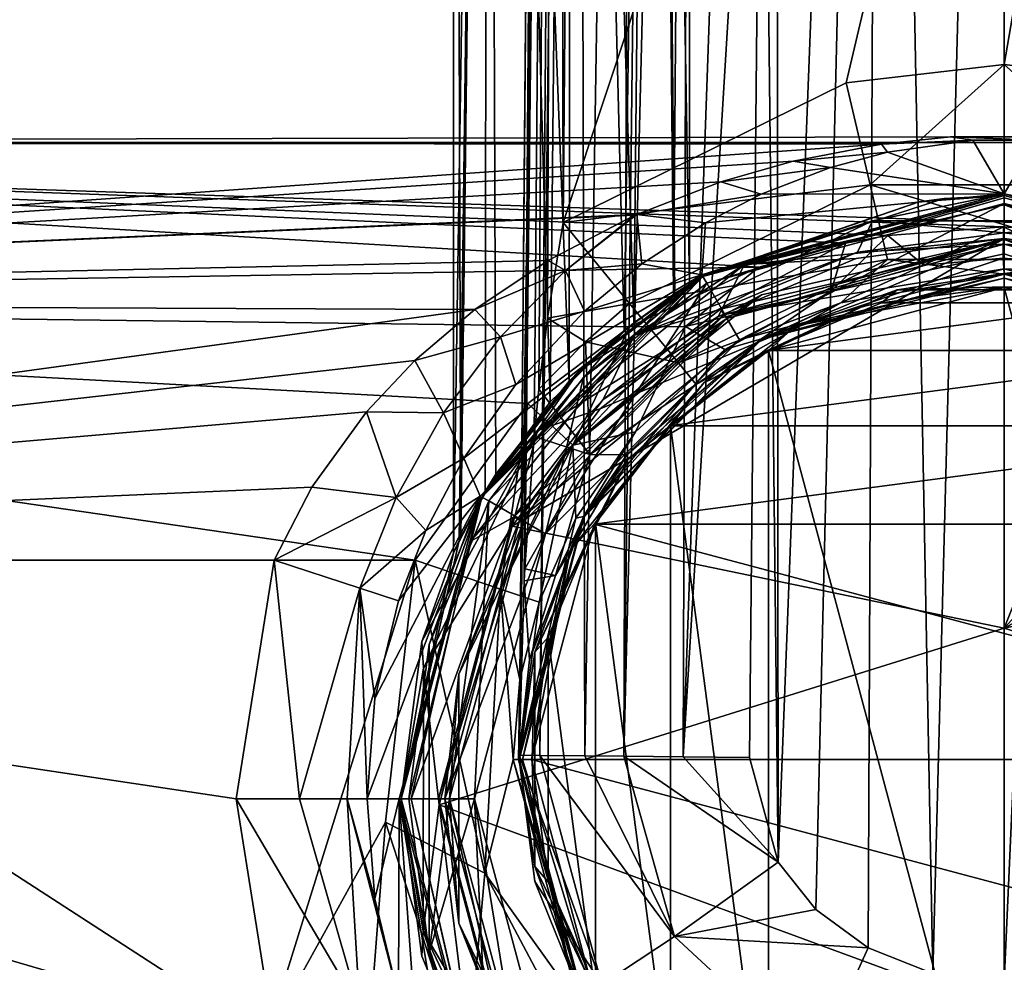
# Model space of a CAD drawing. Header units: metres. Extents: x -106 to 106, y -75 to 198.
# Tile 5 of 13: x -38 to 0, y -8 to 28. Entities that reach past the tile are written whole.
import ezdxf

# ---------------------------------------------------------------- set-up
doc = ezdxf.new("R2010")
doc.units = ezdxf.units.M
doc.layers.add('solid_11522092', color=7, linetype='CONTINUOUS')

msp = doc.modelspace()

# ---------------------------------------------------------------- linework, layer by layer
at = {"layer": 'solid_11522092'}
for points in [[(-17.461445, 119.087265, -43.5), (-18.499296, 0.161441, -51.482052), (-18.499296, 0.161441, -43.5)], [(-17.980703, 59.586163, -51.54353), (-18.499296, 0.161441, -51.482052), (-17.461445, 119.087265, -43.5)], [(-18.307064, 6.816928, -42.879971), (-17.461445, 119.087265, -43.5), (-18.499296, 0.161441, -43.5)], [(-16.754951, 119.077644, -55.293285), (-17.702637, 0.150313, -55.393536), (-18.499296, 0.161441, -51.482052)], [(-16.754951, 119.077644, -55.293285), (-18.499296, 0.161441, -51.482052), (-17.980703, 59.586163, -51.54353)], [(-18.307064, 6.816928, -42.879971), (-18.284018, 7.267049, -42.83947), (-17.461445, 119.087265, -43.5)], [(-18.284018, 7.267049, -42.83947), (-17.022123, 119.083435, -42.439339), (-17.461445, 119.087265, -43.5)], [(-18.284018, 7.267049, -42.83947), (-17.926743, 12.316223, -42.412895), (-17.022123, 119.083435, -42.439339)], [(-17.926743, 12.316223, -42.412895), (-17.748688, 14.125804, -42.278988), (-17.022123, 119.083435, -42.439339)], [(-17.748688, 14.125804, -42.278988), (-17.421461, 16.828377, -42.111557), (-17.022123, 119.083435, -42.439339)], [(-16.754951, 119.077644, -55.293285), (-16.297405, 119.072807, -56.283813), (-17.702637, 0.150313, -55.393536)], [(-16.297405, 119.072807, -56.283813), (-15.987508, 0.132445, -58.109947), (-17.702637, 0.150313, -55.393536)], [(-17.421461, 16.828377, -42.111557), (-16.821955, 20.476128, -42), (-17.022123, 119.083435, -42.439339)], [(-17.022123, 119.083435, -42.439339), (-16.821955, 20.476128, -42), (-15.961503, 119.074173, -42)], [(15.961503, 119.074173, -42), (-15.961503, 119.074173, -42), (-16.821955, 20.476128, -42)], [(-6.028068, 25.805279, -42), (15.961503, 119.074173, -42), (-16.821955, 20.476128, -42)], [(-16.297405, 119.072807, -56.283813), (-14.078279, 119.050819, -59.099155), (-15.987508, 0.132445, -58.109947)], [(-14.078279, 119.050819, -59.099155), (-14.509862, 0.118093, -59.474281), (-15.987508, 0.132445, -58.109947)], [(-14.078279, 119.050819, -59.099155), (-13.068088, 119.041092, -59.881744), (-14.509862, 0.118093, -59.474281)], [(-11.882368, 105.364075, -60.615898), (-14.509862, 0.118093, -59.474281), (-13.068088, 119.041092, -59.881744)], [(-6.028068, 25.805279, -42), (0, 26.49999, -42), (15.961503, 119.074173, -42)], [(0, 26.49999, -42), (6.028068, 25.805279, -42), (15.961503, 119.074173, -42)], [(-11.882368, 105.364075, -60.615898), (-12.239051, 0.096907, -60.756561), (-14.509862, 0.118093, -59.474281)], [(-11.882368, 105.364075, -60.615898), (-8.719511, 99.778252, -61.523392), (-12.239051, 0.096907, -60.756561)], [(-12.239051, 0.096907, -60.756561), (-8.719511, 99.778252, -61.523392), (-9.216984, 49.899113, -61.46727)], [(-8.617438, -3.923485, -61.534519), (-9.216984, 49.899113, -61.46727), (-8.719511, 99.778252, -61.523392)], [(-8.617438, -3.923485, -61.534519), (-8.719511, 99.778252, -61.523392), (-4.719648, 97.09214, -61.860661)], [(-7.186246, -5.719364, -61.676582), (-8.617438, -3.923485, -61.534519), (-4.719648, 97.09214, -61.860661)], [(-5.185733, -7.187565, -61.831749), (-7.186246, -5.719364, -61.676582), (-4.719648, 97.09214, -61.860661)], [(-2.722435, -8.159389, -61.953663), (-5.185733, -7.187565, -61.831749), (-4.719648, 97.09214, -61.860661)], [(-2.722435, -8.159389, -61.953663), (-4.719648, 97.09214, -61.860661), (0, 96.152451, -62)], [(4.719648, 97.09214, -61.860661), (0, -8.5, -62), (0, 96.152451, -62)], [(4.719648, 97.09214, -61.860661), (2.723256, -8.159181, -61.953636), (0, -8.5, -62)], [(0, -8.5, -62), (-2.722435, -8.159389, -61.953663), (0, 96.152451, -62)], [(-19.6819, 95.021706, 77.345871), (-20.784588, 8.348903, 63.897324), (-21, 7.880832, 65.211739)], [(-21, 94.469147, 80.479591), (-19.6819, 95.021706, 77.345871), (-21, 7.880832, 65.211739)], [(-19.6819, 95.021706, 77.345871), (-19.795668, 10.210319, 62.511082), (-20.784588, 8.348903, 63.897324)], [(-19.6819, 95.021706, 77.345871), (-17.314245, 13.639912, 61.733368), (-19.795668, 10.210319, 62.511082)], [(-19.6819, 95.021706, 77.345871), (-16.500011, 95.250565, 76.047958), (-17.314245, 13.639912, 61.733368)], [(-16.500011, 95.250565, 76.047958), (-14.490968, 16.360903, 62.618198), (-17.314245, 13.639912, 61.733368)], [(-16.500011, 95.250565, 76.047958), (-13.31811, 95.021706, 77.345863), (-14.490968, 16.360903, 62.618198)], [(-13.31811, 95.021706, 77.345863), (-12.618001, 17.729822, 64.637207), (-14.490968, 16.360903, 62.618198)], [(-13.31811, 95.021706, 77.345863), (-12, 94.469147, 80.479591), (-12.618001, 17.729822, 64.637207)], [(-21, 94.469147, 80.479591), (-21, 7.880832, 65.211739), (-20.718048, 8.488117, 66.910828)], [(-19.6819, 93.916588, 83.613312), (-21, 94.469147, 80.479591), (-20.718048, 8.488117, 66.910828)], [(-13.31811, 93.916588, 83.613319), (-12, 18.121416, 67.017426), (-12, 94.469147, 80.479591)], [(-12, 94.469147, 80.479591), (-12, 18.121416, 67.017426), (-12.618001, 17.729822, 64.637207)], [(-19.6819, 93.916588, 83.613312), (-20.718048, 8.488117, 66.910828), (-19.383595, 10.880479, 69.248642)], [(-19.6819, 93.916588, 83.613312), (-19.383595, 10.880479, 69.248642), (-16.591814, 14.42833, 70.934708)], [(-16.500011, 93.687729, 84.911224), (-19.6819, 93.916588, 83.613312), (-16.591814, 14.42833, 70.934708)], [(-13.31811, 93.916588, 83.613319), (-16.500011, 93.687729, 84.911224), (-14.129304, 16.648354, 70.641586)], [(-13.31811, 93.916588, 83.613319), (-14.129304, 16.648354, 70.641586), (-12.565869, 17.763927, 69.172729)], [(-13.31811, 93.916588, 83.613319), (-12.565869, 17.763927, 69.172729), (-12, 18.121416, 67.017426)], [(-16.500011, 93.687729, 84.911224), (-16.591814, 14.42833, 70.934708), (-14.129304, 16.648354, 70.641586)], [(-9.216984, 49.899113, -61.46727), (-9.713916, 0.074176, -61.408058), (-12.239051, 0.096907, -60.756561)], [(-8.617438, -3.923485, -61.534519), (-9.713916, 0.074176, -61.408058), (-9.216984, 49.899113, -61.46727)], [(-5.113796, 21.914888, -40.930298), (0, 26.49999, -42), (-6.028068, 25.805279, -42)], [(5.113798, 21.914888, -40.930298), (0, 26.49999, -42), (-5.113796, 21.914888, -40.930298)], [(5.113798, 21.914888, -40.930298), (6.028068, 25.805279, -42), (0, 26.49999, -42)], [(-5.113796, 21.914888, -40.930298), (-6.028068, 25.805279, -42), (-16.821955, 20.476128, -42)], [(-90, 23.530197, 5.626035), (-2.04917, 23.738371, 4.935028), (90, 23.530197, -4.726035)], [(-90, 23.530197, 5.626035), (-4.683037, 23.462549, 5.829778), (-2.04917, 23.738371, 4.935028)], [(-1.200341, 23.612045, 5.852687), (-2.04917, 23.738371, 4.935028), (-4.683037, 23.462549, 5.829778)], [(-2.04917, 23.738371, 4.935028), (2.037862, 23.739103, 4.932396), (90, 23.530197, -4.726035)], [(1.194541, 23.612402, 5.851157), (2.037862, 23.739103, 4.932396), (-2.04917, 23.738371, 4.935028)], [(1.194541, 23.612402, 5.851157), (-2.04917, 23.738371, 4.935028), (-1.200341, 23.612045, 5.852687)], [(-90, 23.530197, -4.726035), (-6.060668, 19.68482, -11.148258), (-9.355565, 18.77446, -12.027739)], [(-90, 17.445402, -13.101035), (-90, 23.530197, -4.726035), (-9.355565, 18.77446, -12.027739)], [(-90, 23.530197, -4.726035), (-4.437257, 19.981852, -10.830614), (-6.060668, 19.68482, -11.148258)], [(-90, 23.530197, -4.726035), (-0.034483, 20.316122, -10.452419), (-4.437257, 19.981852, -10.830614)], [(-90, 23.530197, -4.726035), (90, 17.445402, -13.101035), (-0.034483, 20.316122, -10.452419)], [(-90, 23.530197, -4.726035), (90, 23.530197, -4.726035), (90, 17.445402, -13.101035)], [(-90, 23.530197, -4.726035), (-90, 23.530197, 5.626035), (90, 23.530197, -4.726035)], [(-90, 23.530197, 5.626035), (-90, 17.445402, 14.001035), (-4.683037, 23.462549, 5.829778)], [(-90, 17.445402, 14.001035), (-8.054208, 22.809935, 7.465724), (-4.683037, 23.462549, 5.829778)], [(-4.454127, 23.152603, 7.550299), (-4.683037, 23.462549, 5.829778), (-8.054208, 22.809935, 7.465724)], [(-1.200341, 23.612045, 5.852687), (-4.683037, 23.462549, 5.829778), (-4.454127, 23.152603, 7.550299)], [(-1.200341, 23.612045, 5.852687), (-4.454127, 23.152603, 7.550299), (0, 21.574497, 45.278503)], [(1.194541, 23.612402, 5.851157), (-1.200341, 23.612045, 5.852687), (0, 21.574497, 45.278503)], [(1.194541, 23.612402, 5.851157), (0, 21.574497, 45.278503), (11.537249, 18.483101, 45.278503)], [(-4.454127, 23.152603, 7.550299), (-8.054208, 22.809935, 7.465724), (-6.62199, 22.569702, 9.224624)], [(-4.454127, 23.152603, 7.550299), (-6.62199, 22.569702, 9.224624), (0, 21.574497, 45.278503)], [(-90, 17.445402, 14.001035), (-10.802336, 22.022655, 8.967601), (-8.054208, 22.809935, 7.465724)], [(-6.62199, 22.569702, 9.224624), (-8.054208, 22.809935, 7.465724), (-10.802336, 22.022655, 8.967601)], [(-6.62199, 22.569702, 9.224624), (-10.802336, 22.022655, 8.967601), (-9.27148, 21.550526, 11.490287)], [(-6.62199, 22.569702, 9.224624), (-9.27148, 21.550526, 11.490287), (0, 21.574497, 45.278503)], [(-90, 17.445402, 14.001035), (-14.008618, 20.784397, 10.781222), (-10.802336, 22.022655, 8.967601)], [(-5.113796, 21.914888, -40.930298), (-16.821955, 20.476128, -42), (-14.285094, 17.388195, -40.930298)], [(-5.113796, 21.914888, -40.930298), (-14.285094, 17.388195, -40.930298), (-4.447557, 19.059759, -37.999996)], [(-9.27148, 21.550526, 11.490287), (-10.802336, 22.022655, 8.967601), (-14.008618, 20.784397, 10.781222)], [(-5.113796, 21.914888, -40.930298), (-4.447557, 19.059759, -37.999996), (4.447559, 19.059759, -38)], [(5.113798, 21.914888, -40.930298), (-5.113796, 21.914888, -40.930298), (4.447559, 19.059759, -38)], [(-9.27148, 21.550526, 11.490287), (-14.008618, 20.784397, 10.781222), (-11.398466, 20.465044, 13.3752)], [(-11.398466, 20.465044, 13.3752), (-11.537249, 18.483101, 45.278503), (0, 21.574497, 45.278503)], [(-5.030995, 20.542229, 46.288063), (0, 21.574497, 45.278503), (-11.537249, 18.483101, 45.278503)], [(-11.499967, 18.418604, 49.049999), (-2.298393, 21.384872, 52.95224), (-0.000008, 21.5, 52)], [(-11.499967, 18.418604, 49.049999), (-0.000008, 21.5, 52), (-0.000014, 21.5, 49.049999)], [(-11.338409, 18.165455, 48.75), (-11.499967, 18.418604, 49.049999), (-0.000014, 21.5, 49.049999)], [(-11.424206, 18.462152, 73.205986), (0, 21.5, 73.692543), (-3.25, 21.269222, 55.25)], [(-11.424206, 18.462152, 73.205986), (0, 21.144863, 75.05899), (0, 21.5, 73.692543)], [(-9.27148, 21.550526, 11.490287), (-11.398466, 20.465044, 13.3752), (0, 21.574497, 45.278503)], [(0.000032, 21.412132, 48.837868), (-11.338409, 18.165455, 48.75), (-0.000014, 21.5, 49.049999)], [(0.000032, 21.412132, 48.837868), (0.000032, 21.200001, 48.75), (-11.338409, 18.165455, 48.75)], [(5.030995, 20.542229, 46.288063), (0, 21.574497, 45.278503), (-5.030995, 20.542229, 46.288063)], [(-3.25, 21.269222, 55.25), (0, 21.5, 73.692543), (-2.298388, 21.384872, 57.547764)], [(-2.298393, 21.384872, 52.95224), (-2.298388, 21.384872, 57.547764), (-0.000005, 21.5, 58.5)], [(-0.000008, 21.5, 52), (-2.298393, 21.384872, 52.95224), (-0.000005, 21.5, 58.5)], [(-2.298388, 21.384872, 57.547764), (0, 21.5, 73.692543), (-0.000005, 21.5, 58.5)], [(11.424726, 18.461855, 73.205956), (-0.000014, 21.5, 49.049999), (-0.000008, 21.5, 52)], [(11.424726, 18.461855, 73.205956), (11.499998, 18.418585, 49.049999), (-0.000014, 21.5, 49.049999)], [(0.000032, 21.412132, 48.837868), (-0.000014, 21.5, 49.049999), (11.499998, 18.418585, 49.049999)], [(11.424726, 18.461855, 73.205956), (-0.000008, 21.5, 52), (-0.000005, 21.5, 58.5)], [(11.424726, 18.461855, 73.205956), (-0.000005, 21.5, 58.5), (0, 21.5, 73.692543)], [(5.030995, 20.542229, 46.288063), (11.537249, 18.483101, 45.278503), (0, 21.574497, 45.278503)], [(9.899904, 18.872448, 74.693871), (11.424726, 18.461855, 73.205956), (0, 21.5, 73.692543)], [(0, 21.144863, 75.05899), (9.899904, 18.872448, 74.693871), (0, 21.5, 73.692543)], [(0.000032, 21.412132, 48.837868), (11.499998, 18.418585, 49.049999), (0.000032, 21.200001, 48.75)], [(-11.499967, 18.418604, 49.049999), (-3.25, 21.269222, 55.25), (-2.298393, 21.384872, 52.95224)], [(-11.499967, 18.418604, 49.049999), (-11.424206, 18.462152, 73.205986), (-3.25, 21.269222, 55.25)], [(-9.899744, 18.872406, 74.693855), (0, 21.144863, 75.05899), (-11.424206, 18.462152, 73.205986)], [(-11.338409, 18.165455, 48.75), (0.000032, 21.200001, 48.75), (-10.101845, 15.99709, 48.75)], [(0.000032, 21.200001, 48.75), (0, 18.703856, 48.75), (-10.101845, 15.99709, 48.75)], [(-9.899744, 18.872406, 74.693855), (0, 19.861866, 75.659531), (0, 21.144863, 75.05899)], [(-2.298393, 21.384872, 52.95224), (-3.25, 21.269222, 55.25), (-2.298388, 21.384872, 57.547764)], [(11.338473, 18.165419, 48.75), (0, 18.703856, 48.75), (0.000032, 21.200001, 48.75)], [(0, 21.144863, 75.05899), (0, 19.861866, 75.659531), (5.647016, 19.106819, 75.536385)], [(0, 21.144863, 75.05899), (5.647016, 19.106819, 75.536385), (9.899904, 18.872448, 74.693871)], [(11.338473, 18.165419, 48.75), (0.000032, 21.200001, 48.75), (11.499998, 18.418585, 49.049999)], [(-90, 17.445402, 14.001035), (-14.084395, 20.750584, 10.824229), (-14.008618, 20.784397, 10.781222)], [(-90, 17.445402, 14.001035), (-17.396938, 19.032492, 12.691758), (-14.084395, 20.750584, 10.824229)], [(-16.735861, 18.642944, 13.166972), (-14.084395, 20.750584, 10.824229), (-17.396938, 19.032492, 12.691758)], [(-16.735861, 18.642944, 13.166972), (-14.008618, 20.784397, 10.781222), (-14.084395, 20.750584, 10.824229)], [(-16.735861, 18.642944, 13.166972), (-13.815621, 18.895433, 15.517112), (-14.008618, 20.784397, 10.781222)], [(-11.398466, 20.465044, 13.3752), (-14.008618, 20.784397, 10.781222), (-13.815621, 18.895433, 15.517112)], [(-17.421461, 16.828377, -42.111557), (-14.285094, 17.388195, -40.930298), (-16.821955, 20.476128, -42)], [(-5.030995, 20.542229, 46.288063), (-14.096534, 16.176495, 46.288063), (-5.59828, 19.337618, 46.700001)], [(-5.030995, 20.542229, 46.288063), (-11.537249, 18.483101, 45.278503), (-14.096534, 16.176495, 46.288063)], [(-11.398466, 20.465044, 13.3752), (-13.815621, 18.895433, 15.517112), (-11.537249, 18.483101, 45.278503)], [(-5.030995, 20.542229, 46.288063), (-5.59828, 19.337618, 46.700001), (-0.000004, 20.076553, 46.700001)], [(5.030995, 20.542229, 46.288063), (-5.030995, 20.542229, 46.288063), (-0.000004, 20.076553, 46.700001)], [(-3.064085, 18.854294, -13.819844), (-4.437257, 19.981852, -10.830614), (-0.034483, 20.316122, -10.452419)], [(-3.064085, 18.854294, -13.819844), (-0.034483, 20.316122, -10.452419), (-0.04351, 19.121311, -13.443743)], [(-0.04351, 19.121311, -13.443743), (-0.034483, 20.316122, -10.452419), (2.956514, 18.872776, -13.795053)], [(90, 17.445402, -13.101035), (4.351604, 19.993521, -10.817792), (-0.034483, 20.316122, -10.452419)], [(2.956514, 18.872776, -13.795053), (-0.034483, 20.316122, -10.452419), (4.351604, 19.993521, -10.817792)], [(5.030995, 20.542229, 46.288063), (-0.000004, 20.076553, 46.700001), (5.598272, 19.33762, 46.700001)], [(-6.598249, 17.854507, -15.097054), (-6.060668, 19.68482, -11.148258), (-4.437257, 19.981852, -10.830614)], [(-6.598249, 17.854507, -15.097054), (-4.437257, 19.981852, -10.830614), (-3.064085, 18.854294, -13.819844)], [(0, 19.654348, 46.700001), (-0.000004, 20.076553, 46.700001), (-5.59828, 19.337618, 46.700001)], [(0, 19.654348, 46.700001), (5.598272, 19.33762, 46.700001), (-0.000004, 20.076553, 46.700001)], [(-18.758234, 8.898718, 73.840363), (0.000003, 5.004936, 76.604317), (0, 19.861866, 75.659531)], [(-15.406069, 13.366423, 74.5895), (-18.758234, 8.898718, 73.840363), (0, 19.861866, 75.659531)], [(-10.910686, 16.888712, 75.172623), (-15.406069, 13.366423, 74.5895), (0, 19.861866, 75.659531)], [(-12.15968, 16.514532, -13.960848), (-9.355565, 18.77446, -12.027739), (-6.060668, 19.68482, -11.148258)], [(-12.15968, 16.514532, -13.960848), (-6.060668, 19.68482, -11.148258), (-6.598249, 17.854507, -15.097054)], [(-10.910686, 16.888712, 75.172623), (0, 19.861866, 75.659531), (-5.645531, 19.107246, 75.536446)], [(0, 19.654348, 46.700001), (-5.59828, 19.337618, 46.700001), (-10.814916, 17.170414, 46.700001)], [(-10.577276, 16.820126, 46.700001), (0, 19.654348, 46.700001), (-10.814916, 17.170414, 46.700001)], [(0, 19.283854, 47.887264), (0, 19.827036, 47.000889), (-10.663518, 16.969755, 47.000889)], [(-9.25379, 17.715693, 46.800446), (-10.663518, 16.969755, 47.000889), (0, 19.827036, 47.000889)], [(0, 19.827808, 46.800446), (0, 19.654348, 46.700001), (-10.577276, 16.820126, 46.700001)], [(-9.25379, 17.715693, 46.800446), (0, 19.827808, 46.800446), (-10.577276, 16.820126, 46.700001)], [(-9.899744, 18.872406, 74.693855), (-5.645531, 19.107246, 75.536446), (0, 19.861866, 75.659531)], [(-9.25379, 17.715693, 46.800446), (0, 19.827036, 47.000889), (0, 19.827808, 46.800446)], [(0.000003, 5.004936, 76.604317), (5.647016, 19.106819, 75.536385), (0, 19.861866, 75.659531)], [(9.25379, 17.715693, 46.800446), (0, 19.654348, 46.700001), (0, 19.827808, 46.800446)], [(0, 19.827808, 46.800446), (0, 19.827036, 47.000889), (10.663518, 16.969755, 47.000889)], [(9.25379, 17.715693, 46.800446), (0, 19.827808, 46.800446), (10.663518, 16.969755, 47.000889)], [(10.101845, 15.99709, 48.75), (0, 19.827036, 47.000889), (0, 19.283854, 47.887264)], [(10.101845, 15.99709, 48.75), (10.663518, 16.969755, 47.000889), (0, 19.827036, 47.000889)], [(0, 19.654348, 46.700001), (10.577276, 16.820126, 46.700001), (5.598272, 19.33762, 46.700001)], [(9.25379, 17.715693, 46.800446), (10.577276, 16.820126, 46.700001), (0, 19.654348, 46.700001)], [(-14.096534, 16.176495, 46.288063), (-10.814916, 17.170414, 46.700001), (-5.59828, 19.337618, 46.700001)], [(0, 18.703856, 48.75), (0, 19.283854, 47.887264), (-10.663518, 16.969755, 47.000889)], [(10.101845, 15.99709, 48.75), (0, 19.283854, 47.887264), (0, 18.703856, 48.75)], [(-90, 17.445402, 14.001035), (-20.181776, 17.156199, 14.206511), (-17.396938, 19.032492, 12.691758)], [(-90, 17.445402, -13.101035), (-9.355565, 18.77446, -12.027739), (-14.290514, 16.491062, -13.745475)], [(-16.735861, 18.642944, 13.166972), (-17.396938, 19.032492, 12.691758), (-20.181776, 17.156199, 14.206511)], [(-9.899744, 18.872406, 74.693855), (-17.791758, 12.547265, 73.663704), (-10.910686, 16.888712, 75.172623)], [(-9.899744, 18.872406, 74.693855), (-16.192154, 14.834447, 72.62323), (-17.791758, 12.547265, 73.663704)], [(-16.735861, 18.642944, 13.166972), (-16.001228, 17.099136, 17.410089), (-13.815621, 18.895433, 15.517112)], [(-9.899744, 18.872406, 74.693855), (-11.424206, 18.462152, 73.205986), (-16.192154, 14.834447, 72.62323)], [(-13.815621, 18.895433, 15.517112), (-16.001228, 17.099136, 17.410089), (-11.537249, 18.483101, 45.278503)], [(-12.15968, 16.514532, -13.960848), (-14.290514, 16.491062, -13.745475), (-9.355565, 18.77446, -12.027739)], [(-14.285094, 17.388195, -40.930298), (-12.423995, 15.122815, -37.999996), (-4.447557, 19.059759, -37.999996)], [(-4.447557, 19.059759, -37.999996), (-12.423995, 15.122815, -37.999996), (-6.236941, 17.416962, -34)], [(-9.899744, 18.872406, 74.693855), (-10.910686, 16.888712, 75.172623), (-5.645531, 19.107246, 75.536446)], [(-0.04351, 19.121311, -13.443743), (0, 18.524832, -24.826168), (-9.262416, 16.042976, -24.826168)], [(-3.064085, 18.854294, -13.819844), (-0.04351, 19.121311, -13.443743), (-9.262416, 16.042976, -24.826168)], [(-6.598249, 17.854507, -15.097054), (-3.064085, 18.854294, -13.819844), (-9.262416, 16.042976, -24.826168)], [(-4.447557, 19.059759, -37.999996), (-6.236941, 17.416962, -34), (0, 18.5, -34)], [(4.447559, 19.059759, -38), (-4.447557, 19.059759, -37.999996), (0, 18.5, -34)], [(-0.04351, 19.121311, -13.443743), (2.956514, 18.872776, -13.795053), (0, 18.524832, -24.826168)], [(4.447559, 19.059759, -38), (0, 18.5, -34), (6.236941, 17.416962, -34)], [(2.956514, 18.872776, -13.795053), (6.478133, 17.901525, -15.041672), (0, 18.524832, -24.826168)], [(0.000003, 5.004936, 76.604317), (10.910571, 16.888868, 75.172623), (5.647016, 19.106819, 75.536385)], [(-20.601126, 11.482363, 20.930428), (-19.983101, 10.037249, 45.278503), (-11.537249, 18.483101, 45.278503)], [(-18.627125, 14.29648, 19.541437), (-20.601126, 11.482363, 20.930428), (-11.537249, 18.483101, 45.278503)], [(-16.735861, 18.642944, 13.166972), (-20.181776, 17.156199, 14.206511), (-19.206146, 16.119417, 15.276787)], [(-14.096534, 16.176495, 46.288063), (-11.537249, 18.483101, 45.278503), (-19.983101, 10.037249, 45.278503)], [(-12.618001, 17.729822, 64.637207), (-11.499967, 18.418604, 49.049999), (-19.918568, 10.000029, 49.049999)], [(-19.655441, 9.855757, 48.75), (-19.918568, 10.000029, 49.049999), (-11.499967, 18.418604, 49.049999)], [(-19.655441, 9.855757, 48.75), (-11.499967, 18.418604, 49.049999), (-16.044392, 14.558238, 48.75)], [(-16.735861, 18.642944, 13.166972), (-19.206146, 16.119417, 15.276787), (-16.001228, 17.099136, 17.410089)], [(-16.001228, 17.099136, 17.410089), (-18.627125, 14.29648, 19.541437), (-11.537249, 18.483101, 45.278503)], [(-14.129304, 16.648354, 70.641586), (-16.192154, 14.834447, 72.62323), (-11.424206, 18.462152, 73.205986)], [(-16.044392, 14.558238, 48.75), (-11.499967, 18.418604, 49.049999), (-11.338409, 18.165455, 48.75)], [(-12.565869, 17.763927, 69.172729), (-14.129304, 16.648354, 70.641586), (-11.424206, 18.462152, 73.205986)], [(-12.618001, 17.729822, 64.637207), (-12, 18.121416, 67.017426), (-11.499967, 18.418604, 49.049999)], [(-12.565869, 17.763927, 69.172729), (-11.424206, 18.462152, 73.205986), (-12, 18.121416, 67.017426)], [(-12, 18.121416, 67.017426), (-11.424206, 18.462152, 73.205986), (-11.499967, 18.418604, 49.049999)], [(-10.101845, 15.99709, 48.75), (0, 18.703856, 48.75), (-10.663518, 16.969755, 47.000889)], [(-4.087642, 17.909128, -25.162687), (-9.262416, 16.042976, -24.826168), (0, 18.524832, -24.826168)], [(-9.25, 16.021469, -26.5), (0, 18.5, -26.5), (-6.236941, 17.416962, -34)], [(0, 18.353554, -26.146446), (0, 18.5, -26.5), (-9.25, 16.021469, -26.5)], [(-6.236941, 17.416962, -34), (0, 18.5, -26.5), (0, 18.5, -34)], [(-4.087642, 17.909128, -25.162687), (0, 18.524832, -24.826168), (4.087642, 17.909128, -25.162687)], [(11.338473, 18.165419, 48.75), (10.101845, 15.99709, 48.75), (0, 18.703856, 48.75)], [(6.478133, 17.901525, -15.041672), (9.262416, 16.042976, -24.826168), (0, 18.524832, -24.826168)], [(4.087642, 17.909128, -25.162687), (0, 18.524832, -24.826168), (9.262416, 16.042976, -24.826168)], [(0, 18.5, -34), (0, 18.5, -26.5), (9.25, 16.021469, -26.5)], [(7.963308, 16.53598, -26.146446), (9.25, 16.021469, -26.5), (0, 18.5, -26.5)], [(6.236941, 17.416962, -34), (0, 18.5, -34), (9.25, 16.021469, -26.5)], [(7.963308, 16.53598, -26.146446), (0, 18.5, -26.5), (0, 18.353554, -26.146446)], [(-11.338409, 18.165455, 48.75), (-10.101845, 15.99709, 48.75), (-17.497089, 8.601845, 48.75)], [(-16.044392, 14.558238, 48.75), (-11.338409, 18.165455, 48.75), (-17.497089, 8.601845, 48.75)], [(0, 18.353554, -26.146446), (-9.25, 16.021469, -26.5), (-7.963308, 16.53598, -26.146446)], [(0, 18.353554, -26.146446), (-7.963308, 16.53598, -26.146446), (0, 18, -26)], [(-4.676921, 17.408199, -25.299999), (0.000208, 18.025497, -25.299999), (4.67732, 17.408092, -25.299999)], [(-4.087642, 17.909128, -25.162687), (0.000208, 18.025497, -25.299999), (-4.676921, 17.408199, -25.299999)], [(-4.087642, 17.909128, -25.162687), (4.087642, 17.909128, -25.162687), (0.000208, 18.025497, -25.299999)], [(0, 18.353554, -26.146446), (0, 18, -26), (8.989191, 15.594687, -26)], [(7.963308, 16.53598, -26.146446), (0, 18.353554, -26.146446), (8.989191, 15.594687, -26)], [(-14.490968, 16.360903, 62.618198), (-12.618001, 17.729822, 64.637207), (-19.918568, 10.000029, 49.049999)], [(-16.674753, 11.797671, 46.800446), (-9.25379, 17.715693, 46.800446), (-10.577276, 16.820126, 46.700001)], [(-16.674753, 11.797671, 46.800446), (-10.663518, 16.969755, 47.000889), (-9.25379, 17.715693, 46.800446)], [(-12.15968, 16.514532, -13.960848), (-6.598249, 17.854507, -15.097054), (-10.652359, 15.634033, -17.321558)], [(-11.453318, 14.362006, -25.162687), (-4.087642, 17.909128, -25.162687), (-9.034656, 15.597894, -25.299999)], [(-11.453318, 14.362006, -25.162687), (-9.262416, 16.042976, -24.826168), (-4.087642, 17.909128, -25.162687)], [(-10.652359, 15.634033, -17.321558), (-6.598249, 17.854507, -15.097054), (-9.262416, 16.042976, -24.826168)], [(-4.087642, 17.909128, -25.162687), (-4.676921, 17.408199, -25.299999), (-9.034656, 15.597894, -25.299999)], [(0, 18, -26), (-8.989192, 15.594686, -26), (0, -18, -26)], [(-7.963308, 16.53598, -26.146446), (-8.989192, 15.594686, -26), (0, 18, -26)], [(8.989192, -15.594686, -26), (0, 18, -26), (0, -18, -26)], [(8.989192, -15.594686, -26), (8.989191, 15.594687, -26), (0, 18, -26)], [(-90, 17.445402, -13.101035), (-22.465797, 7.6, -16.299999), (-56.232899, 7.6, -16.299999)], [(-90, 17.445402, -13.101035), (-18.168512, 13.576809, -15.197372), (-22.465797, 7.6, -16.299999)], [(-90, 17.445402, -13.101035), (-14.290514, 16.491062, -13.745475), (-18.168512, 13.576809, -15.197372)], [(-90, 17.445402, 14.001035), (-90, 7.6, 17.200001), (-20.181776, 17.156199, 14.206511)], [(-15.968677, 15.930733, -41.292965), (-14.285094, 17.388195, -40.930298), (-17.421461, 16.828377, -42.111557)], [(-15.968677, 15.930733, -41.292965), (-12.423995, 15.122815, -37.999996), (-14.285094, 17.388195, -40.930298)], [(-12.423995, 15.122815, -37.999996), (-11.743629, 14.294656, -34), (-6.236941, 17.416962, -34)], [(-9.25, 16.021469, -26.5), (-6.236941, 17.416962, -34), (-11.743629, 14.294656, -34)], [(-9.034656, 15.597894, -25.299999), (-4.676921, 17.408199, -25.299999), (4.67732, 17.408092, -25.299999)], [(-9.034656, 15.597894, -25.299999), (4.67732, 17.408092, -25.299999), (9.035023, 15.597681, -25.299999)], [(-90, 7.6, 17.200001), (-22.468704, 15.212303, 15.370299), (-20.181776, 17.156199, 14.206511)], [(-19.206146, 16.119417, 15.276787), (-20.181776, 17.156199, 14.206511), (-22.468704, 15.212303, 15.370299)], [(-19.206146, 16.119417, 15.276787), (-18.627125, 14.29648, 19.541437), (-16.001228, 17.099136, 17.410089)], [(-10.101845, 15.99709, 48.75), (-10.663518, 16.969755, 47.000889), (-18.469755, 9.163518, 47.000889)], [(-16.674753, 11.797671, 46.800446), (-18.469755, 9.163518, 47.000889), (-10.663518, 16.969755, 47.000889)], [(-10.577276, 16.820126, 46.700001), (-10.814916, 17.170414, 46.700001), (-15.287887, 13.725904, 46.700001)], [(-14.096534, 16.176495, 46.288063), (-15.287887, 13.725904, 46.700001), (-10.814916, 17.170414, 46.700001)], [(-10.577276, 16.820126, 46.700001), (-15.287887, 13.725904, 46.700001), (-18.713818, 9.239601, 46.700001)], [(-18.320126, 9.077276, 46.700001), (-10.577276, 16.820126, 46.700001), (-18.713818, 9.239601, 46.700001)], [(-16.674753, 11.797671, 46.800446), (-10.577276, 16.820126, 46.700001), (-18.320126, 9.077276, 46.700001)], [(-17.791758, 12.547265, 73.663704), (-15.406069, 13.366423, 74.5895), (-10.910686, 16.888712, 75.172623)], [(-15.968677, 15.930733, -41.292965), (-17.421461, 16.828377, -42.111557), (-17.748688, 14.125804, -42.278988)], [(-14.129304, 16.648354, 70.641586), (-16.591814, 14.42833, 70.934708), (-16.192154, 14.834447, 72.62323)], [(-7.963308, 16.53598, -26.146446), (-14.349386, 11.443254, -26.146446), (-8.989192, 15.594686, -26)], [(-7.963308, 16.53598, -26.146446), (-9.25, 16.021469, -26.5), (-14.349386, 11.443254, -26.146446)], [(0.000003, 5.004936, 76.604317), (15.408302, 13.364136, 74.589119), (10.910571, 16.888868, 75.172623)], [(-14.096534, 16.176495, 46.288063), (-20.370081, 8.309714, 46.288063), (-15.287887, 13.725904, 46.700001)], [(-14.096534, 16.176495, 46.288063), (-19.983101, 10.037249, 45.278503), (-20.370081, 8.309714, 46.288063)], [(-17.314245, 13.639912, 61.733368), (-14.490968, 16.360903, 62.618198), (-19.918568, 10.000029, 49.049999)], [(-16.454866, 11.98112, -16.552816), (-18.168512, 13.576809, -15.197372), (-14.290514, 16.491062, -13.745475)], [(-12.15968, 16.514532, -13.960848), (-16.454866, 11.98112, -16.552816), (-14.290514, 16.491062, -13.745475)], [(-12.15968, 16.514532, -13.960848), (-14.06117, 12.490359, -19.430765), (-16.454866, 11.98112, -16.552816)], [(-12.15968, 16.514532, -13.960848), (-10.652359, 15.634033, -17.321558), (-14.06117, 12.490359, -19.430765)], [(-19.206146, 16.119417, 15.276787), (-22.468704, 15.212303, 15.370299), (-21.378832, 13.220831, 16.990089)], [(-19.206146, 16.119417, 15.276787), (-21.378832, 13.220831, 16.990089), (-18.627125, 14.29648, 19.541437)], [(-17.497089, 8.601845, 48.75), (-10.101845, 15.99709, 48.75), (-18.469755, 9.163518, 47.000889)], [(-15.968677, 15.930733, -41.292965), (-17.748688, 14.125804, -42.278988), (-15.803134, 11.632357, -39.524666)], [(-10.652359, 15.634033, -17.321558), (-9.262416, 16.042976, -24.826168), (-16.042976, 9.262416, -24.826168)], [(-11.453318, 14.362006, -25.162687), (-16.042976, 9.262416, -24.826168), (-9.262416, 16.042976, -24.826168)], [(-16.021469, 9.25, -26.5), (-9.25, 16.021469, -26.5), (-14.394975, 11.620443, -34.777611)], [(-14.349386, 11.443254, -26.146446), (-9.25, 16.021469, -26.5), (-16.021469, 9.25, -26.5)], [(-15.968677, 15.930733, -41.292965), (-15.803134, 11.632357, -39.524666), (-12.423995, 15.122815, -37.999996)], [(-9.25, 16.021469, -26.5), (-11.743629, 14.294656, -34), (-14.394975, 11.620443, -34.777611)], [(-14.06117, 12.490359, -19.430765), (-10.652359, 15.634033, -17.321558), (-16.042976, 9.262416, -24.826168)], [(-14.349386, 11.443254, -26.146446), (-12.721629, 12.734203, -26), (-8.989192, 15.594686, -26)], [(-12.771515, 12.720362, -25.299999), (-9.034656, 15.597894, -25.299999), (9.035023, 15.597681, -25.299999)], [(-11.453318, 14.362006, -25.162687), (-9.034656, 15.597894, -25.299999), (-12.771515, 12.720362, -25.299999)], [(-12.771515, 12.720362, -25.299999), (9.035023, 15.597681, -25.299999), (12.771793, 12.720082, -25.299999)], [(-8.989192, 15.594686, -26), (-12.721629, 12.734203, -26), (-8.989191, -15.594687, -26)], [(-8.989192, 15.594686, -26), (-8.989191, -15.594687, -26), (0, -18, -26)], [(-90, 7.6, 17.200001), (-24.317959, 13.258669, 16.215214), (-22.468704, 15.212303, 15.370299)], [(-21.378832, 13.220831, 16.990089), (-22.468704, 15.212303, 15.370299), (-24.317959, 13.258669, 16.215214)], [(-15.803134, 11.632357, -39.524666), (-11.743629, 14.294656, -34), (-12.423995, 15.122815, -37.999996)], [(-19.383595, 10.880479, 69.248642), (-19.875546, 10.074224, 71.853661), (-16.192154, 14.834447, 72.62323)], [(-17.791758, 12.547265, 73.663704), (-16.192154, 14.834447, 72.62323), (-19.875546, 10.074224, 71.853661)], [(-16.591814, 14.42833, 70.934708), (-19.383595, 10.880479, 69.248642), (-16.192154, 14.834447, 72.62323)], [(-21.378832, 13.220831, 16.990089), (-20.601126, 11.482363, 20.930428), (-18.627125, 14.29648, 19.541437)], [(-19.655441, 9.855757, 48.75), (-16.044392, 14.558238, 48.75), (-17.497089, 8.601845, 48.75)], [(-16.550524, 7.970312, -25.162687), (-11.453318, 14.362006, -25.162687), (-15.633801, 8.972306, -25.299999)], [(-16.550524, 7.970312, -25.162687), (-16.042976, 9.262416, -24.826168), (-11.453318, 14.362006, -25.162687)], [(-15.803134, 11.632357, -39.524666), (-14.394975, 11.620443, -34.777611), (-11.743629, 14.294656, -34)], [(-11.453318, 14.362006, -25.162687), (-12.771515, 12.720362, -25.299999), (-15.633801, 8.972306, -25.299999)], [(-15.803134, 11.632357, -39.524666), (-17.748688, 14.125804, -42.278988), (-17.926743, 12.316223, -42.412895)], [(-19.205509, 6.497092, -17.67314), (-22.465797, 7.6, -16.299999), (-18.168512, 13.576809, -15.197372)], [(-20.370081, 8.309714, 46.288063), (-18.713818, 9.239601, 46.700001), (-15.287887, 13.725904, 46.700001)], [(-19.795668, 10.210319, 62.511082), (-17.314245, 13.639912, 61.733368), (-19.918568, 10.000029, 49.049999)], [(-16.454866, 11.98112, -16.552816), (-19.205509, 6.497092, -17.67314), (-18.168512, 13.576809, -15.197372)], [(-90, 7.6, 17.200001), (-26.407137, 10.380062, 16.96768), (-24.317959, 13.258669, 16.215214)], [(-23.188351, 9.991021, 18.148941), (-24.317959, 13.258669, 16.215214), (-26.407137, 10.380062, 16.96768)], [(-21.378832, 13.220831, 16.990089), (-24.317959, 13.258669, 16.215214), (-23.188351, 9.991021, 18.148941)], [(-21.378832, 13.220831, 16.990089), (-23.188351, 9.991021, 18.148941), (-20.601126, 11.482363, 20.930428)], [(-17.791758, 12.547265, 73.663704), (-18.758234, 8.898718, 73.840363), (-15.406069, 13.366423, 74.5895)], [(0.000003, 5.004936, 76.604317), (18.757278, 8.900071, 73.840652), (15.408302, 13.364136, 74.589119)], [(-17.791758, 12.547265, 73.663704), (-19.875546, 10.074224, 71.853661), (-22.203497, 4.500391, 70.944206)], [(-17.791758, 12.547265, 73.663704), (-22.203497, 4.500391, 70.944206), (-22.143454, 3.47957, 72.156197)], [(-17.791758, 12.547265, 73.663704), (-22.143454, 3.47957, 72.156197), (-18.758234, 8.898718, 73.840363)], [(-16.454866, 11.98112, -16.552816), (-14.06117, 12.490359, -19.430765), (-16.330236, 9.199683, -20.657824)], [(-16.330236, 9.199683, -20.657824), (-14.06117, 12.490359, -19.430765), (-16.042976, 9.262416, -24.826168)], [(-15.633801, 8.972306, -25.299999), (-12.771515, 12.720362, -25.299999), (12.771793, 12.720082, -25.299999)], [(-15.633801, 8.972306, -25.299999), (12.771793, 12.720082, -25.299999), (15.634016, 8.971932, -25.299999)], [(-12.721629, 12.734203, -26), (-15.585371, 9.005325, -26), (-12.721628, -12.734204, -26)], [(-14.349386, 11.443254, -26.146446), (-15.585371, 9.005325, -26), (-12.721629, 12.734203, -26)], [(-12.721629, 12.734203, -26), (-12.721628, -12.734204, -26), (-8.989191, -15.594687, -26)], [(-15.803134, 11.632357, -39.524666), (-17.926743, 12.316223, -42.412895), (-18.284018, 7.267049, -42.83947)], [(-20.793076, 3.245884, 46.800446), (-16.674753, 11.797671, 46.800446), (-18.320126, 9.077276, 46.700001)], [(-20.793076, 3.245884, 46.800446), (-18.469755, 9.163518, 47.000889), (-16.674753, 11.797671, 46.800446)], [(-16.454866, 11.98112, -16.552816), (-17.735964, 5.999935, -21.038321), (-19.205509, 6.497092, -17.67314)], [(-16.454866, 11.98112, -16.552816), (-16.330236, 9.199683, -20.657824), (-17.735964, 5.999935, -21.038321)], [(-23.188351, 9.991021, 18.148941), (-22.054756, 8.726413, 21.697563), (-20.601126, 11.482363, 20.930428)], [(-20.601126, 11.482363, 20.930428), (-22.054756, 8.726413, 21.697563), (-19.983101, 10.037249, 45.278503)], [(-15.803134, 11.632357, -39.524666), (-18.284018, 7.267049, -42.83947), (-17.116547, 7.019534, -37.806816)], [(-14.349386, 11.443254, -26.146446), (-17.893391, 4.08405, -26.146446), (-15.585371, 9.005325, -26)], [(-14.349386, 11.443254, -26.146446), (-16.021469, 9.25, -26.5), (-17.893391, 4.08405, -26.146446)], [(-15.803134, 11.632357, -39.524666), (-17.116547, 7.019534, -37.806816), (-14.394975, 11.620443, -34.777611)], [(-16.021469, 9.25, -26.5), (-14.394975, 11.620443, -34.777611), (-17.116547, 7.019534, -37.806816)], [(-19.383595, 10.880479, 69.248642), (-20.718048, 8.488117, 66.910828), (-19.875546, 10.074224, 71.853661)], [(-90, 7.6, 17.200001), (-27.841408, 7.6, 17.200001), (-26.407137, 10.380062, 16.96768)], [(-23.188351, 9.991021, 18.148941), (-26.407137, 10.380062, 16.96768), (-27.841408, 7.6, 17.200001)], [(-20.784588, 8.348903, 63.897324), (-19.795668, 10.210319, 62.511082), (-19.918568, 10.000029, 49.049999)], [(-23.188351, 9.991021, 18.148941), (-27.841408, 7.6, 17.200001), (-24.569948, 6.530719, 18.57313)], [(-23.188351, 9.991021, 18.148941), (-24.569948, 6.530719, 18.57313), (-22.054756, 8.726413, 21.697563)], [(-19.983101, 10.037249, 45.278503), (-24.297705, -1.5, 21.93832), (-23.074497, -1.5, 45.278503)], [(-23.995232, 2.321949, 21.93832), (-24.297705, -1.5, 21.93832), (-19.983101, 10.037249, 45.278503)], [(-23.095345, 6.048743, 21.93832), (-23.995232, 2.321949, 21.93832), (-19.983101, 10.037249, 45.278503)], [(-22.054756, 8.726413, 21.697563), (-23.095345, 6.048743, 21.93832), (-19.983101, 10.037249, 45.278503)], [(-20.370081, 8.309714, 46.288063), (-19.983101, 10.037249, 45.278503), (-23.074497, -1.5, 45.278503)], [(-20.784588, 8.348903, 63.897324), (-19.918568, 10.000029, 49.049999), (-23, -1.499973, 49.049999)], [(-22.700001, -1.499953, 48.75), (-23, -1.499973, 49.049999), (-19.918568, 10.000029, 49.049999)], [(-22.700001, -1.499953, 48.75), (-19.918568, 10.000029, 49.049999), (-21.925627, 4.378498, 48.75)], [(-21, 7.880832, 65.211739), (-22.203497, 4.500391, 70.944206), (-19.875546, 10.074224, 71.853661)], [(-21.925652, -7.378407, 48.75), (-19.655441, 9.855757, 48.75), (-20.203856, -1.5, 48.75)], [(-21.925652, -7.378407, 48.75), (-21.925627, 4.378498, 48.75), (-19.655441, 9.855757, 48.75)], [(-21.925627, 4.378498, 48.75), (-19.918568, 10.000029, 49.049999), (-19.655441, 9.855757, 48.75)], [(-20.718048, 8.488117, 66.910828), (-21, 7.880832, 65.211739), (-19.875546, 10.074224, 71.853661)], [(-19.655441, 9.855757, 48.75), (-17.497089, 8.601845, 48.75), (-20.203856, -1.5, 48.75)], [(-22.609085, -1.5, 46.288063), (-21.576553, -1.5, 46.700001), (-18.713818, 9.239601, 46.700001)], [(-20.370081, 8.309714, 46.288063), (-22.609085, -1.5, 46.288063), (-18.713818, 9.239601, 46.700001)], [(-18.320126, 9.077276, 46.700001), (-18.713818, 9.239601, 46.700001), (-21.576553, -1.5, 46.700001)], [(-21.154348, -1.5, 46.700001), (-18.320126, 9.077276, 46.700001), (-21.576553, -1.5, 46.700001)], [(-17.497089, 8.601845, 48.75), (-18.469755, 9.163518, 47.000889), (-21.327036, -1.5, 47.000889)], [(-20.793076, 3.245884, 46.800446), (-21.327036, -1.5, 47.000889), (-18.469755, 9.163518, 47.000889)], [(-20.793076, 3.245884, 46.800446), (-18.320126, 9.077276, 46.700001), (-21.154348, -1.5, 46.700001)], [(-16.330236, 9.199683, -20.657824), (-16.042976, 9.262416, -24.826168), (-18.524832, 0, -24.826168)], [(-18.369696, 0, -25.162687), (-18.524832, 0, -24.826168), (-16.042976, 9.262416, -24.826168)], [(-17.735964, 5.999935, -21.038321), (-16.330236, 9.199683, -20.657824), (-18.524832, 0, -24.826168)], [(-18.5, 0, -26.5), (-16.021469, 9.25, -26.5), (-18.499296, 0.161441, -43.5)], [(-17.893391, 4.08405, -26.146446), (-16.021469, 9.25, -26.5), (-18.5, 0, -26.5)], [(-16.021469, 9.25, -26.5), (-18.105646, 3.799422, -40.404873), (-18.499296, 0.161441, -43.5)], [(-16.550524, 7.970312, -25.162687), (-18.369696, 0, -25.162687), (-16.042976, 9.262416, -24.826168)], [(-16.021469, 9.25, -26.5), (-17.116547, 7.019534, -37.806816), (-18.105646, 3.799422, -40.404873)], [(-24.569948, 6.530719, 18.57313), (-23.095345, 6.048743, 21.93832), (-22.054756, 8.726413, 21.697563)], [(-22.143454, 3.47957, 72.156197), (-21.551857, -1.728227, 72.014565), (-18.758234, 8.898718, 73.840363)], [(-18.758234, 8.898718, 73.840363), (-21.551857, -1.728227, 72.014565), (0.000003, 5.004936, 76.604317)], [(-15.633801, 8.972306, -25.299999), (18.025518, 0, -25.299999), (-18.025518, 0, -25.299999)], [(-16.550524, 7.970312, -25.162687), (-15.633801, 8.972306, -25.299999), (-18.025518, 0, -25.299999)], [(-17.893391, 4.08405, -26.146446), (-17.385897, 4.661605, -26), (-15.585371, 9.005325, -26)], [(-15.585371, 9.005325, -26), (-17.385897, 4.661605, -26), (-15.58537, -9.005326, -26)], [(-15.633801, 8.972306, -25.299999), (15.634016, 8.971932, -25.299999), (18.025518, 0, -25.299999)], [(-15.585371, 9.005325, -26), (-15.58537, -9.005326, -26), (-12.721628, -12.734204, -26)], [(0.000003, 5.004936, 76.604317), (21.551659, -1.727512, 72.014763), (18.757278, 8.900071, 73.840652)], [(-20.370081, 8.309714, 46.288063), (-23.074497, -1.5, 45.278503), (-22.609085, -1.5, 46.288063)], [(-21, 7.880832, 65.211739), (-20.784588, 8.348903, 63.897324), (-23, -1.499973, 49.049999)], [(-20.203856, -1.5, 48.75), (-17.497089, 8.601845, 48.75), (-21.327036, -1.5, 47.000889)], [(-16.550524, 7.970312, -25.162687), (-18.025518, 0, -25.299999), (-18.369696, 0, -25.162687)], [(-90, -10.6, -16.299999), (-56.232899, 7.6, -16.299999), (-28.123632, -10.6, -16.299999)], [(-29.290823, -1.500001, 17.200001), (-27.841408, 7.6, 17.200001), (-90, 7.6, 17.200001)], [(-27.841408, -10.6, 17.200001), (-90, 7.6, 17.200001), (-90, -10.6, 17.200001)], [(-27.841408, -10.6, 17.200001), (-29.290823, -1.500001, 17.200001), (-90, 7.6, 17.200001)], [(-56.232899, 7.6, -16.299999), (-22.465797, 7.6, -16.299999), (-28.123632, -10.6, -16.299999)], [(-26.866804, -1.500001, 17.826902), (-27.841408, 7.6, 17.200001), (-29.290823, -1.500001, 17.200001)], [(-22.465797, 7.6, -16.299999), (-23.596066, -2.386982, -16.299999), (-28.123632, -10.6, -16.299999)], [(-26.866804, -1.500001, 17.826902), (-24.569948, 6.530719, 18.57313), (-27.841408, 7.6, 17.200001)], [(-19.804474, -4.341269, -17.67314), (-23.596066, -2.386982, -16.299999), (-22.465797, 7.6, -16.299999)], [(-21, 7.880832, 65.211739), (-23, -1.499973, 49.049999), (-22.203497, 4.500391, 70.944206)], [(-19.205509, 6.497092, -17.67314), (-19.804474, -4.341269, -17.67314), (-22.465797, 7.6, -16.299999)], [(-18.307064, 6.816928, -42.879971), (-17.116547, 7.019534, -37.806816), (-18.284018, 7.267049, -42.83947)], [(-18.307064, 6.816928, -42.879971), (-18.499296, 0.161441, -43.5), (-18.105646, 3.799422, -40.404873)], [(-18.307064, 6.816928, -42.879971), (-18.105646, 3.799422, -40.404873), (-17.116547, 7.019534, -37.806816)], [(-25.050611, -1.5, 19.550404), (-24.569948, 6.530719, 18.57313), (-26.866804, -1.500001, 17.826902)], [(-25.050611, -1.5, 19.550404), (-24.297705, -1.5, 21.93832), (-24.569948, 6.530719, 18.57313)], [(-24.569948, 6.530719, 18.57313), (-24.297705, -1.5, 21.93832), (-23.995232, 2.321949, 21.93832)], [(-24.569948, 6.530719, 18.57313), (-23.995232, 2.321949, 21.93832), (-23.095345, 6.048743, 21.93832)], [(-19.205509, 6.497092, -17.67314), (-18.723345, 0, -21.038321), (-19.804474, -4.341269, -17.67314)], [(-19.205509, 6.497092, -17.67314), (-18.474852, 3.040318, -21.038321), (-18.723345, 0, -21.038321)], [(-19.205509, 6.497092, -17.67314), (-17.735964, 5.999935, -21.038321), (-18.474852, 3.040318, -21.038321)], [(-18.474852, 3.040318, -21.038321), (-17.735964, 5.999935, -21.038321), (-18.524832, 0, -24.826168)], [(-21.551857, -1.728227, 72.014565), (0.000006, -9.658909, 74.036713), (0.000003, 5.004936, 76.604317)], [(0.000003, 5.004936, 76.604317), (0.000006, -9.658909, 74.036713), (21.551659, -1.727512, 72.014763)], [(-17.385897, 4.661605, -26), (-17.999989, -0.000001, -26), (-17.385897, -4.661606, -26)], [(-17.893391, 4.08405, -26.146446), (-17.999989, -0.000001, -26), (-17.385897, 4.661605, -26)], [(-17.385897, 4.661605, -26), (-17.385897, -4.661606, -26), (-15.58537, -9.005326, -26)], [(-23, -1.499973, 49.049999), (-23, -1.499271, 69.953957), (-22.203497, 4.500391, 70.944206)], [(-22.143454, 3.47957, 72.156197), (-22.203497, 4.500391, 70.944206), (-23, -1.499271, 69.953957)], [(-21.925652, -7.378407, 48.75), (-22.700001, -1.499953, 48.75), (-21.925627, 4.378498, 48.75)], [(-17.893391, 4.08405, -26.146446), (-18.5, 0, -26.5), (-17.893391, -4.08405, -26.146446)], [(-17.893391, 4.08405, -26.146446), (-17.893391, -4.08405, -26.146446), (-17.999989, -0.000001, -26)], [(-22.143454, 3.47957, 72.156197), (-23, -1.499271, 69.953957), (-22.159164, -6.552109, 70.442566)], [(-22.143454, 3.47957, 72.156197), (-22.159164, -6.552109, 70.442566), (-21.551857, -1.728227, 72.014565)], [(-20.793076, -6.245884, 46.800446), (-21.327036, -1.5, 47.000889), (-20.793076, 3.245884, 46.800446)], [(-20.793076, -6.245884, 46.800446), (-20.793076, 3.245884, 46.800446), (-21.154348, -1.5, 46.700001)], [(-18.474852, 3.040318, -21.038321), (-18.524832, 0, -24.826168), (-18.723345, 0, -21.038321)], [(-19.804474, -4.341269, -17.67314), (-18.723345, 0, -21.038321), (-16.214893, -9.361672, -21.038321)], [(-18.723345, 0, -21.038321), (-18.524832, 0, -24.826168), (-16.042974, -9.262417, -24.826168)], [(-16.214893, -9.361672, -21.038321), (-18.723345, 0, -21.038321), (-16.042974, -9.262417, -24.826168)], [(-16.550524, -7.970312, -25.162687), (-16.042974, -9.262417, -24.826168), (-18.524832, 0, -24.826168)], [(-16.550524, -7.970312, -25.162687), (-18.524832, 0, -24.826168), (-18.369696, 0, -25.162687)], [(-18.5, 0, -26.5), (-18.499296, 0.161441, -43.5), (-17.905535, -4.652079, -51.514896)], [(-18.5, 0, -26.5), (-17.905535, -4.652079, -51.514896), (-16.078234, -9.150977, -51.609112)], [(-16.021469, -9.25, -26.5), (-18.5, 0, -26.5), (-16.078234, -9.150977, -51.609112)], [(-17.893391, -4.08405, -26.146446), (-18.5, 0, -26.5), (-16.021469, -9.25, -26.5)], [(-18.499296, 0.161441, -43.5), (-18.499296, 0.161441, -51.482052), (-17.905535, -4.652079, -51.514896)], [(-15.342347, -8.585874, -55.795391), (-17.905535, -4.652079, -51.514896), (-18.499296, 0.161441, -51.482052)], [(-17.702637, 0.150313, -55.393536), (-15.342347, -8.585874, -55.795391), (-18.499296, 0.161441, -51.482052)], [(-18.369696, 0, -25.162687), (-18.025518, 0, -25.299999), (-15.634018, -8.971929, -25.299999)], [(15.633801, -8.972308, -25.299999), (-15.634018, -8.971929, -25.299999), (-18.025518, 0, -25.299999)], [(18.025518, 0, -25.299999), (15.633801, -8.972308, -25.299999), (-18.025518, 0, -25.299999)], [(-12.574416, -6.74846, -59.771545), (-15.342347, -8.585874, -55.795391), (-17.702637, 0.150313, -55.393536)], [(-15.987508, 0.132445, -58.109947), (-12.574416, -6.74846, -59.771545), (-17.702637, 0.150313, -55.393536)], [(-15.987508, 0.132445, -58.109947), (-14.509862, 0.118093, -59.474281), (-12.574416, -6.74846, -59.771545)], [(-14.509862, 0.118093, -59.474281), (-8.617438, -3.923485, -61.534519), (-12.574416, -6.74846, -59.771545)], [(-12.239051, 0.096907, -60.756561), (-8.617438, -3.923485, -61.534519), (-14.509862, 0.118093, -59.474281)], [(-12.239051, 0.096907, -60.756561), (-9.713916, 0.074176, -61.408058), (-8.617438, -3.923485, -61.534519)], [(-16.550524, -7.970312, -25.162687), (-18.369696, 0, -25.162687), (-15.634018, -8.971929, -25.299999)], [(-17.893391, -4.08405, -26.146446), (-17.385897, -4.661606, -26), (-17.999989, -0.000001, -26)], [(-24.573149, -9.529485, 18.570608), (-29.290823, -1.500001, 17.200001), (-27.841408, -10.6, 17.200001)], [(-24.573149, -9.529485, 18.570608), (-26.866804, -1.500001, 17.826902), (-29.290823, -1.500001, 17.200001)], [(-24.573149, -9.529485, 18.570608), (-25.050611, -1.5, 19.550404), (-26.866804, -1.500001, 17.826902)], [(-25.050611, -1.5, 19.550404), (-23.09535, -9.048723, 21.93832), (-23.995232, -5.321947, 21.93832)], [(-24.573149, -9.529485, 18.570608), (-23.09535, -9.048723, 21.93832), (-25.050611, -1.5, 19.550404)], [(-25.050611, -1.5, 19.550404), (-23.995232, -5.321947, 21.93832), (-24.297705, -1.5, 21.93832)], [(-24.297705, -1.5, 21.93832), (-23.995232, -5.321947, 21.93832), (-23.074497, -1.5, 45.278503)], [(-23.995232, -5.321947, 21.93832), (-23.09535, -9.048723, 21.93832), (-23.074497, -1.5, 45.278503)], [(-23.09535, -9.048723, 21.93832), (-22.385334, -10.914985, 22.187063), (-23.074497, -1.5, 45.278503)], [(-21.09469, -13.516378, 22.330812), (-19.983101, -13.037249, 45.278503), (-23.074497, -1.5, 45.278503)], [(-22.609085, -1.5, 46.288063), (-23.074497, -1.5, 45.278503), (-19.983101, -13.037249, 45.278503)], [(-22.385334, -10.914985, 22.187063), (-21.09469, -13.516378, 22.330812), (-23.074497, -1.5, 45.278503)], [(-23, -1.499973, 49.049999), (-22.202765, -7.5031, 68.95015), (-23, -1.499271, 69.953957)], [(-22.159164, -6.552109, 70.442566), (-23, -1.499271, 69.953957), (-22.202765, -7.5031, 68.95015)], [(-21.925652, -7.378407, 48.75), (-23, -1.499973, 49.049999), (-22.700001, -1.499953, 48.75)], [(-23, -1.499973, 49.049999), (-19.918594, -12.999982, 49.049999), (-22.202765, -7.5031, 68.95015)], [(-21.925652, -7.378407, 48.75), (-19.918594, -12.999982, 49.049999), (-23, -1.499973, 49.049999)], [(-22.609085, -1.5, 46.288063), (-20.370081, -11.309714, 46.288063), (-21.576553, -1.5, 46.700001)], [(-22.609085, -1.5, 46.288063), (-19.983101, -13.037249, 45.278503), (-20.370081, -11.309714, 46.288063)], [(-19.655489, -12.855676, 48.75), (-21.925652, -7.378407, 48.75), (-20.203856, -1.5, 48.75)], [(-21.154348, -1.5, 46.700001), (-21.576553, -1.5, 46.700001), (-18.713814, -12.239609, 46.700001)], [(-20.370081, -11.309714, 46.288063), (-18.713814, -12.239609, 46.700001), (-21.576553, -1.5, 46.700001)], [(-20.203856, -1.5, 48.75), (-21.327036, -1.5, 47.000889), (-18.469755, -12.163518, 47.000889)], [(-20.793076, -6.245884, 46.800446), (-18.469755, -12.163518, 47.000889), (-21.327036, -1.5, 47.000889)], [(-18.320126, -12.077276, 46.700001), (-21.154348, -1.5, 46.700001), (-18.713814, -12.239609, 46.700001)], [(-20.793076, -6.245884, 46.800446), (-21.154348, -1.5, 46.700001), (-18.320126, -12.077276, 46.700001)], [(-17.497089, -11.601845, 48.75), (-20.203856, -1.5, 48.75), (-18.469755, -12.163518, 47.000889)], [(-19.655489, -12.855676, 48.75), (-20.203856, -1.5, 48.75), (-17.497089, -11.601845, 48.75)], [(-22.159164, -6.552109, 70.442566), (-18.755997, -12.360194, 70.122932), (-21.551857, -1.728227, 72.014565)], [(-21.551857, -1.728227, 72.014565), (-18.755997, -12.360194, 70.122932), (0.000006, -9.658909, 74.036713)], [(0.000006, -9.658909, 74.036713), (18.755325, -12.360861, 70.12291), (21.551659, -1.727512, 72.014763)], [(-23.596066, -2.386982, -16.299999), (-24.24758, -10.93892, -16.299999), (-28.123632, -10.6, -16.299999)], [(-23.596066, -2.386982, -16.299999), (-20.488295, -11.945787, -16.299999), (-24.24758, -10.93892, -16.299999)], [(-19.804474, -4.341269, -17.67314), (-20.488295, -11.945787, -16.299999), (-23.596066, -2.386982, -16.299999)], [(-17.893391, -4.08405, -26.146446), (-14.349386, -11.443254, -26.146446), (-17.385897, -4.661606, -26)], [(-17.893391, -4.08405, -26.146446), (-16.021469, -9.25, -26.5), (-14.349386, -11.443254, -26.146446)], [(-12.574416, -6.74846, -59.771545), (-8.617438, -3.923485, -61.534519), (-7.186246, -5.719364, -61.676582)], [(-19.804474, -4.341269, -17.67314), (-14.726611, -13.935233, -17.67314), (-20.488295, -11.945787, -16.299999)], [(-19.804474, -4.341269, -17.67314), (-16.214893, -9.361672, -21.038321), (-14.726611, -13.935233, -17.67314)], [(-15.342347, -8.585874, -55.795391), (-16.078234, -9.150977, -51.609112), (-17.905535, -4.652079, -51.514896)], [(-14.349386, -11.443254, -26.146446), (-15.58537, -9.005326, -26), (-17.385897, -4.661606, -26)], [(-12.574416, -6.74846, -59.771545), (-7.186246, -5.719364, -61.676582), (-5.185733, -7.187565, -61.831749)], [(-16.674753, -14.797671, 46.800446), (-20.793076, -6.245884, 46.800446), (-18.320126, -12.077276, 46.700001)], [(-16.674753, -14.797671, 46.800446), (-18.469755, -12.163518, 47.000889), (-20.793076, -6.245884, 46.800446)], [(-22.159164, -6.552109, 70.442566), (-22.202765, -7.5031, 68.95015), (-19.871206, -13.081675, 68.004997)], [(-22.159164, -6.552109, 70.442566), (-17.833956, -15.636271, 68.845306), (-18.755997, -12.360194, 70.122932)], [(-22.159164, -6.552109, 70.442566), (-19.871206, -13.081675, 68.004997), (-17.833956, -15.636271, 68.845306)], [(-12.574416, -6.74846, -59.771545), (-7.242726, -11.701656, -60.368187), (-15.342347, -8.585874, -55.795391)], [(-12.574416, -6.74846, -59.771545), (-5.185733, -7.187565, -61.831749), (-7.242726, -11.701656, -60.368187)], [(-19.918594, -12.999982, 49.049999), (-19.871206, -13.081675, 68.004997), (-22.202765, -7.5031, 68.95015)], [(-19.655489, -12.855676, 48.75), (-19.918594, -12.999982, 49.049999), (-21.925652, -7.378407, 48.75)], [(-7.242726, -11.701656, -60.368187), (-5.185733, -7.187565, -61.831749), (-2.722435, -8.159389, -61.953663)]]:
    msp.add_3dface(points, dxfattribs=at)

doc.saveas('drawing.dxf')
